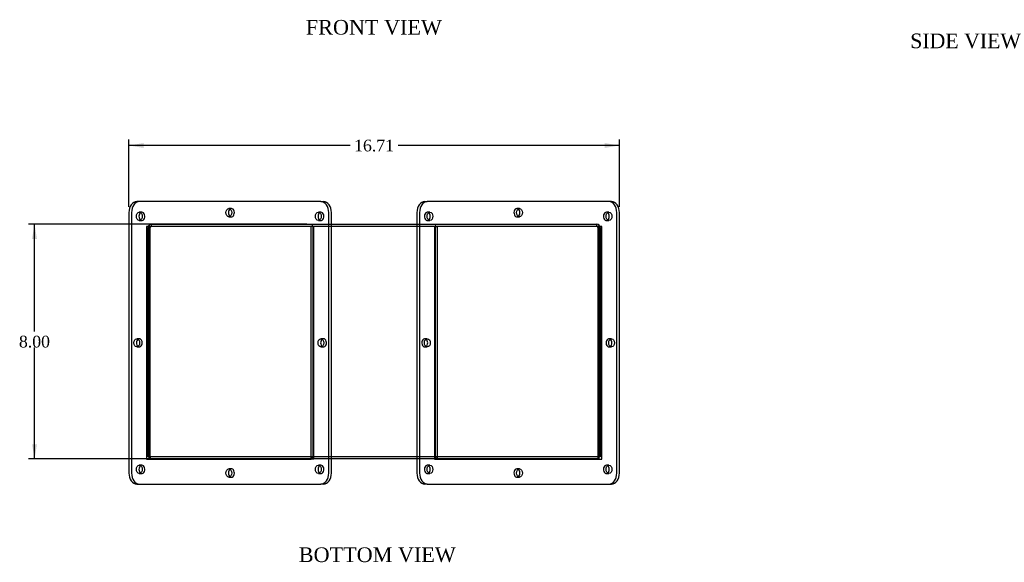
# Model space of a CAD drawing. Header units: inches. Extents: x 2.6 to 87.6, y 0.8 to 58.9.
# Tile 1 of 3: x 2.6 to 36.1, y 0.8 to 19.3. Entities that reach past the tile are written whole.
import ezdxf
from ezdxf.enums import TextEntityAlignment as Align
from ezdxf.lldxf.tags import DXFTag

# ---------------------------------------------------------------- set-up
doc = ezdxf.new("R2010")
doc.units = ezdxf.units.IN
doc.header["$MEASUREMENT"] = 0
for name, color, linetype in [('COM43353', 7, 'CONTINUOUS'), ('COM52964', 7, 'CONTINUOUS'), ('DEFAULT', 7, 'CONTINUOUS')]:
    doc.layers.add(name, color=color, linetype=linetype)
doc.styles.add('SEACAD_TIMES_NEW_ROMAN', font='times.ttf')
tags = doc.linetypes.add('HIDDEN2', pattern=[0.1875, 0.125, -0.0625]).pattern_tags.tags
tags[6:7] = [DXFTag(74, 4), DXFTag(75, 0), DXFTag(340, '0'), DXFTag(46, 0.0), DXFTag(50, 0.0), DXFTag(44, 0.0), DXFTag(45, 0.0)]
tags[4:5] = [DXFTag(74, 4), DXFTag(75, 0), DXFTag(340, '0'), DXFTag(46, 0.0), DXFTag(50, 0.0), DXFTag(44, 0.0), DXFTag(45, 0.0)]

# ---------------------------------------------------------------- blocks, each defined once
blk = doc.blocks.new('GDIMGGROUP2')
at = {"layer": 'DEFAULT', "linetype": 'Continuous'}
for points in [[(3.019, 11.858), (3.185, 11.858), (3.102, 12.358)], [(3.019, 4.858), (3.102, 4.358), (3.185, 4.858)]]:
    blk.add_hatch(color=136, dxfattribs=at).paths.add_polyline_path(points)
at = {"layer": 'DEFAULT', "color": 136, "linetype": 'Continuous'}
for p, q in [((12.373, 12.358), (2.902, 12.358)), ((3.102, 8.698), (3.102, 12.358)), ((3.102, 4.358), (3.102, 8.158)), ((12.337, 4.358), (2.902, 4.358))]:
    blk.add_line(p, q, dxfattribs=at)
at = {"layer": 'DEFAULT', "color": 136, "linetype": 'Continuous', "style": 'SEACAD_TIMES_NEW_ROMAN'}
blk.add_text('8.00', height=0.4, dxfattribs=at).set_placement((2.571, 8.558), align=Align.TOP_LEFT)
blk = doc.blocks.new('GDIMGGROUP5')
at = {"layer": 'DEFAULT', "linetype": 'Continuous'}
for points in [[(6.818, 15.125), (6.318, 15.041), (6.818, 14.958)], [(22.523, 15.125), (22.523, 14.958), (23.023, 15.041)]]:
    blk.add_hatch(color=136, dxfattribs=at).paths.add_polyline_path(points)
at = {"layer": 'DEFAULT', "color": 136, "linetype": 'Continuous'}
for p, q in [((6.318, 12.954), (6.318, 15.241)), ((23.023, 12.954), (23.023, 15.241)), ((13.848, 15.041), (6.318, 15.041)), ((23.023, 15.041), (15.493, 15.041))]:
    blk.add_line(p, q, dxfattribs=at)
at = {"layer": 'DEFAULT', "color": 136, "linetype": 'Continuous', "style": 'SEACAD_TIMES_NEW_ROMAN'}
blk.add_text('16.71', height=0.4, dxfattribs=at).set_placement((13.988, 15.241), align=Align.TOP_LEFT)

msp = doc.modelspace()

# ---------------------------------------------------------------- linework, layer by layer
at = {"layer": 'COM43353', "color": 7, "linetype": 'Continuous'}
for p, q in [((12.858, 13.129), (6.583, 13.129)), ((12.858, 13.129), (12.947, 13.129)), ((16.394, 13.129), (16.482, 13.129)), ((22.758, 13.129), (16.482, 13.129)), ((6.318, 12.754), (6.318, 3.879)), ((13.124, 3.879), (13.124, 12.754)), ((13.212, 3.879), (13.212, 12.754)), ((16.129, 12.754), (16.129, 3.879)), ((16.217, 12.754), (16.217, 3.879)), ((23.023, 3.879), (23.023, 12.754)), ((6.914, 12.286), (6.914, 4.347)), ((12.527, 12.286), (6.914, 12.286)), ((12.527, 4.347), (12.527, 12.286)), ((22.427, 12.286), (16.813, 12.286)), ((16.813, 12.286), (16.813, 4.347)), ((22.427, 4.347), (22.427, 12.286)), ((7.002, 4.43), (7.002, 4.347)), ((22.339, 4.347), (22.339, 4.43)), ((6.914, 4.347), (12.527, 4.347)), ((16.813, 4.347), (22.427, 4.347)), ((6.583, 3.504), (12.858, 3.504)), ((12.947, 3.504), (12.858, 3.504)), ((16.482, 3.504), (16.394, 3.504)), ((16.482, 3.504), (22.758, 3.504))]:
    msp.add_line(p, q, dxfattribs=at)
at = {"layer": 'COM43353', "color": 7, "linetype": 'HIDDEN2'}
for p, q in [((6.406, 12.754), (6.406, 3.879)), ((6.76, 12.769), (6.671, 12.769)), ((9.809, 12.894), (9.721, 12.894)), ((12.858, 12.769), (12.77, 12.769)), ((16.571, 12.769), (16.482, 12.769)), ((19.62, 12.894), (19.532, 12.894)), ((22.67, 12.769), (22.581, 12.769)), ((22.935, 3.879), (22.935, 12.754)), ((6.671, 12.488), (6.76, 12.488)), ((9.721, 12.613), (9.809, 12.613)), ((12.77, 12.488), (12.858, 12.488)), ((16.482, 12.488), (16.571, 12.488)), ((19.532, 12.613), (19.62, 12.613)), ((22.581, 12.488), (22.67, 12.488)), ((7.002, 12.286), (7.002, 4.43)), ((12.587, 12.286), (12.527, 12.286)), ((12.616, 4.347), (12.616, 12.286)), ((16.725, 12.286), (16.725, 4.347)), ((16.754, 12.286), (16.813, 12.286)), ((22.339, 4.43), (22.339, 12.286)), ((6.671, 8.457), (6.583, 8.457)), ((12.947, 8.457), (12.858, 8.457)), ((16.482, 8.457), (16.394, 8.457)), ((22.758, 8.457), (22.67, 8.457)), ((6.583, 8.176), (6.671, 8.176)), ((12.858, 8.176), (12.947, 8.176)), ((16.394, 8.176), (16.482, 8.176)), ((22.67, 8.176), (22.758, 8.176)), ((6.76, 4.144), (6.671, 4.144)), ((12.616, 4.347), (12.527, 4.347)), ((12.858, 4.144), (12.77, 4.144)), ((16.571, 4.144), (16.482, 4.144)), ((16.725, 4.347), (16.813, 4.347)), ((22.67, 4.144), (22.581, 4.144)), ((6.671, 3.863), (6.76, 3.863)), ((9.809, 4.019), (9.721, 4.019)), ((9.721, 3.738), (9.809, 3.738)), ((12.77, 3.863), (12.858, 3.863)), ((16.482, 3.863), (16.571, 3.863)), ((19.62, 4.019), (19.532, 4.019)), ((19.532, 3.738), (19.62, 3.738)), ((22.581, 3.863), (22.67, 3.863))]:
    msp.add_line(p, q, dxfattribs=at)
at = {"layer": 'COM43353', "color": 7, "linetype": 'Continuous'}
for centre, major_axis, start_param, end_param in [((6.583, 12.754), (0, 0.375), 0, 1.570796), ((12.858, 12.754), (0, -0.375), 1.570796, 3.141593), ((12.947, 12.754), (0, 0.375), 4.712389, 6.283185), ((16.394, 12.754), (0, -0.375), 3.141593, 4.712389), ((16.482, 12.754), (0, 0.375), 0, 1.570796), ((22.758, 12.754), (0, -0.375), 1.570796, 3.141593), ((6.76, 12.629), (0, 0.141), 0.460995, 2.680597), ((9.809, 12.754), (0, 0.141), 0.460995, 2.680597), ((12.858, 12.629), (0, 0.141), 0.460995, 2.680597), ((16.482, 12.629), (0, 0.141), 3.602588, 5.82219), ((19.532, 12.754), (0, 0.141), 3.602588, 5.82219), ((22.581, 12.629), (0, 0.141), 3.602588, 5.82219), ((6.671, 8.316), (0, 0.14), 0.460995, 2.680597), ((12.947, 8.316), (0, 0.14), 0.460995, 2.680597), ((16.394, 8.316), (0, -0.141), 0.460995, 2.680598), ((22.67, 8.316), (0, -0.14), 0.460995, 2.680597), ((6.76, 4.004), (0, 0.141), 0.460995, 2.680597), ((12.858, 4.004), (0, 0.141), 0.460995, 2.680597), ((16.482, 4.004), (0, 0.141), 3.602588, 5.82219), ((22.581, 4.004), (0, 0.141), 3.602588, 5.82219), ((6.583, 3.879), (0, 0.375), 1.570796, 3.141593), ((9.809, 3.879), (0, -0.141), 3.602588, 5.82219), ((12.858, 3.879), (0, -0.375), 0, 1.570796), ((12.947, 3.879), (0, 0.375), 3.141593, 4.712389), ((16.394, 3.879), (0, -0.375), 4.712389, 6.283185), ((16.482, 3.879), (0, 0.375), 1.570796, 3.141593), ((19.532, 3.879), (0, 0.141), 3.602588, 5.82219), ((22.758, 3.879), (0, -0.375), 0, 1.570796)]:
    msp.add_ellipse(centre, major_axis=major_axis, ratio=0.707107, start_param=start_param, end_param=end_param, dxfattribs=at)
at = {"layer": 'COM43353', "color": 7, "linetype": 'HIDDEN2'}
for centre, major_axis, start_param, end_param in [((6.671, 12.754), (0, -0.375), 3.141593, 4.712389), ((22.67, 12.754), (0, 0.375), 4.712389, 6.283185), ((6.76, 12.629), (0, 0.141), 2.680597, 6.283185), ((6.76, 12.629), (0, 0.141), 0, 0.460995), ((9.809, 12.754), (0, 0.141), 2.680597, 6.283185), ((9.809, 12.754), (0, 0.141), 0, 0.460995), ((12.858, 12.629), (0, 0.141), 2.680597, 6.283185), ((12.858, 12.629), (0, 0.141), 0, 0.460995), ((16.482, 12.629), (0, 0.141), 0, 3.602588), ((16.482, 12.629), (0, 0.141), 5.82219, 6.283185), ((19.532, 12.754), (0, 0.141), 0, 3.602588), ((19.532, 12.754), (0, 0.141), 5.82219, 6.283185), ((22.581, 12.629), (0, 0.141), 0, 3.602588), ((22.581, 12.629), (0, 0.141), 5.82219, 6.283185), ((6.671, 8.316), (0, 0.14), 2.680597, 6.283185), ((6.671, 8.316), (0, 0.14), 0, 0.460995), ((12.947, 8.316), (0, 0.14), 2.680597, 6.283185), ((12.947, 8.316), (0, 0.14), 0, 0.460995), ((16.394, 8.316), (0, -0.141), 2.680598, 6.283185), ((22.67, 8.316), (0, -0.14), 2.680597, 6.283185), ((16.394, 8.316), (0, -0.141), 0, 0.460995), ((22.67, 8.316), (0, -0.14), 0, 0.460995), ((6.76, 4.004), (0, 0.141), 2.680597, 6.283185), ((6.76, 4.004), (0, 0.141), 0, 0.460995), ((9.809, 3.879), (0, -0.141), 0, 3.602588), ((12.858, 4.004), (0, 0.141), 2.680597, 6.283185), ((12.858, 4.004), (0, 0.141), 0, 0.460995), ((16.482, 4.004), (0, 0.141), 0, 3.602588), ((16.482, 4.004), (0, 0.141), 5.82219, 6.283185), ((22.581, 4.004), (0, 0.141), 0, 3.602588), ((22.581, 4.004), (0, 0.141), 5.82219, 6.283185), ((6.671, 3.879), (0, -0.375), 4.712389, 6.283185), ((9.809, 3.879), (0, -0.141), 5.82219, 6.283185), ((19.532, 3.879), (0, 0.141), 0, 3.602588), ((19.532, 3.879), (0, 0.141), 5.82219, 6.283185), ((22.67, 3.879), (0, 0.375), 3.141593, 4.712389)]:
    msp.add_ellipse(centre, major_axis=major_axis, ratio=0.707107, start_param=start_param, end_param=end_param, dxfattribs=at)
at = {"layer": 'COM43353', "color": 7, "linetype": 'Continuous'}
for centre, major_axis in [((6.671, 12.629), (0, 0.141)), ((9.721, 12.754), (0, -0.141)), ((12.77, 12.629), (0, 0.141)), ((16.571, 12.629), (0, 0.141)), ((19.62, 12.754), (0, 0.141)), ((22.67, 12.629), (0, 0.141)), ((6.583, 8.316), (0, 0.14)), ((12.858, 8.316), (0, 0.14)), ((16.482, 8.316), (0, -0.141)), ((22.758, 8.316), (0, -0.14)), ((6.671, 4.004), (0, 0.141)), ((12.77, 4.004), (0, 0.141)), ((16.571, 4.004), (0, 0.141)), ((22.67, 4.004), (0, 0.141)), ((9.721, 3.879), (0, 0.141)), ((19.62, 3.879), (0, 0.141))]:
    msp.add_ellipse(centre, major_axis=major_axis, ratio=0.707107, dxfattribs=at)
at = {"layer": 'COM52964', "color": 7, "linetype": 'Continuous'}
for p, q in [((6.973, 4.43), (6.973, 12.25)), ((7.056, 12.275), (7.045, 12.286)), ((7.045, 4.43), (7.045, 12.25)), ((13.212, 12.358), (16.129, 12.358)), ((16.129, 12.286), (13.212, 12.286)), ((22.285, 12.275), (22.295, 12.286)), ((22.295, 12.25), (22.295, 4.43)), ((22.367, 12.25), (22.367, 4.43)), ((6.973, 4.43), (7.045, 4.43)), ((7.045, 4.43), (7.045, 4.358)), ((12.527, 4.43), (7.045, 4.43)), ((22.295, 4.43), (16.813, 4.43)), ((22.367, 4.43), (22.295, 4.43)), ((22.295, 4.43), (22.295, 4.358)), ((12.527, 4.358), (7.045, 4.358)), ((16.129, 4.358), (13.212, 4.358)), ((22.295, 4.358), (16.813, 4.358))]:
    msp.add_line(p, q, dxfattribs=at)
at = {"layer": 'COM52964', "color": 7, "linetype": 'HIDDEN2'}
for p, q in [((7.045, 12.286), (7.005, 12.326)), ((7.081, 12.358), (12.573, 12.358)), ((7.081, 12.286), (7.081, 12.358)), ((12.573, 12.358), (13.212, 12.358)), ((12.573, 12.286), (12.573, 12.358)), ((12.582, 12.286), (12.582, 4.466)), ((13.212, 12.286), (12.587, 12.286)), ((16.129, 12.358), (16.768, 12.358)), ((16.754, 12.286), (16.129, 12.286)), ((16.759, 4.466), (16.759, 12.286)), ((16.768, 12.358), (22.259, 12.358)), ((16.768, 12.286), (16.768, 12.358)), ((22.259, 12.286), (22.259, 12.358)), ((22.295, 12.286), (22.336, 12.326)), ((12.537, 4.43), (12.527, 4.43)), ((16.804, 4.43), (12.537, 4.43)), ((12.537, 4.43), (12.537, 4.358)), ((12.582, 4.466), (12.582, 4.389)), ((16.759, 4.389), (16.759, 4.466)), ((16.813, 4.43), (16.804, 4.43)), ((16.804, 4.43), (16.804, 4.358)), ((12.537, 4.358), (12.527, 4.358)), ((13.212, 4.358), (12.537, 4.358)), ((16.804, 4.358), (16.129, 4.358)), ((16.813, 4.358), (16.804, 4.358))]:
    msp.add_line(p, q, dxfattribs=at)
at = {"layer": 'COM52964', "color": 7, "linetype": 'Continuous'}
for centre, radius, start, end in [((7.081, 12.25), 0.108, 160.5288, 180), ((7.081, 12.25), 0.036, 135, 180), ((7.081, 12.25), 0.036, 90, 135), ((22.259, 12.25), 0.036, 45, 90), ((22.259, 12.25), 0.036, 0, 45), ((22.259, 12.25), 0.108, 0, 19.4712)]:
    msp.add_arc(centre, radius, start, end, dxfattribs=at)
at = {"layer": 'COM52964', "color": 7, "linetype": 'HIDDEN2'}
for centre, radius, start, end in [((7.081, 12.25), 0.108, 135, 160.5288), ((7.081, 12.25), 0.108, 90, 135), ((22.259, 12.25), 0.108, 45, 90), ((22.259, 12.25), 0.108, 19.4712, 45), ((12.535, 4.541), 0.112, 270.9826, 295.1122), ((16.806, 4.541), 0.112, 244.8878, 269.0174)]:
    msp.add_arc(centre, radius, start, end, dxfattribs=at)
for points in [[(12.582, 4.389), (12.575, 4.379), (12.567, 4.371), (12.552, 4.361), (12.544, 4.358), (12.537, 4.358)], [(16.804, 4.358), (16.797, 4.358), (16.789, 4.361), (16.774, 4.371), (16.766, 4.379), (16.759, 4.389)]]:
    msp.add_open_spline(points, degree=3, knots=[0, 0, 0, 0, 0.5, 0.5, 1, 1, 1, 1], dxfattribs=at)

# ---------------------------------------------------------------- block references
at = {"layer": 'DEFAULT'}
for name in ['GDIMGGROUP5', 'GDIMGGROUP2']:
    msp.add_blockref(name, (0, 0), dxfattribs=at)

# ---------------------------------------------------------------- texts
at = {"layer": 'DEFAULT', "color": 136, "linetype": 'Continuous', "style": 'SEACAD_TIMES_NEW_ROMAN'}
for s, p in [('FRONT VIEW', (12.344, 19.32)), ('SIDE VIEW', (32.931, 18.857)), ('BOTTOM VIEW', (12.103, 1.346))]:
    msp.add_text(s, height=0.5, dxfattribs=at).set_placement(p, align=Align.TOP_LEFT)

doc.saveas('drawing.dxf')
